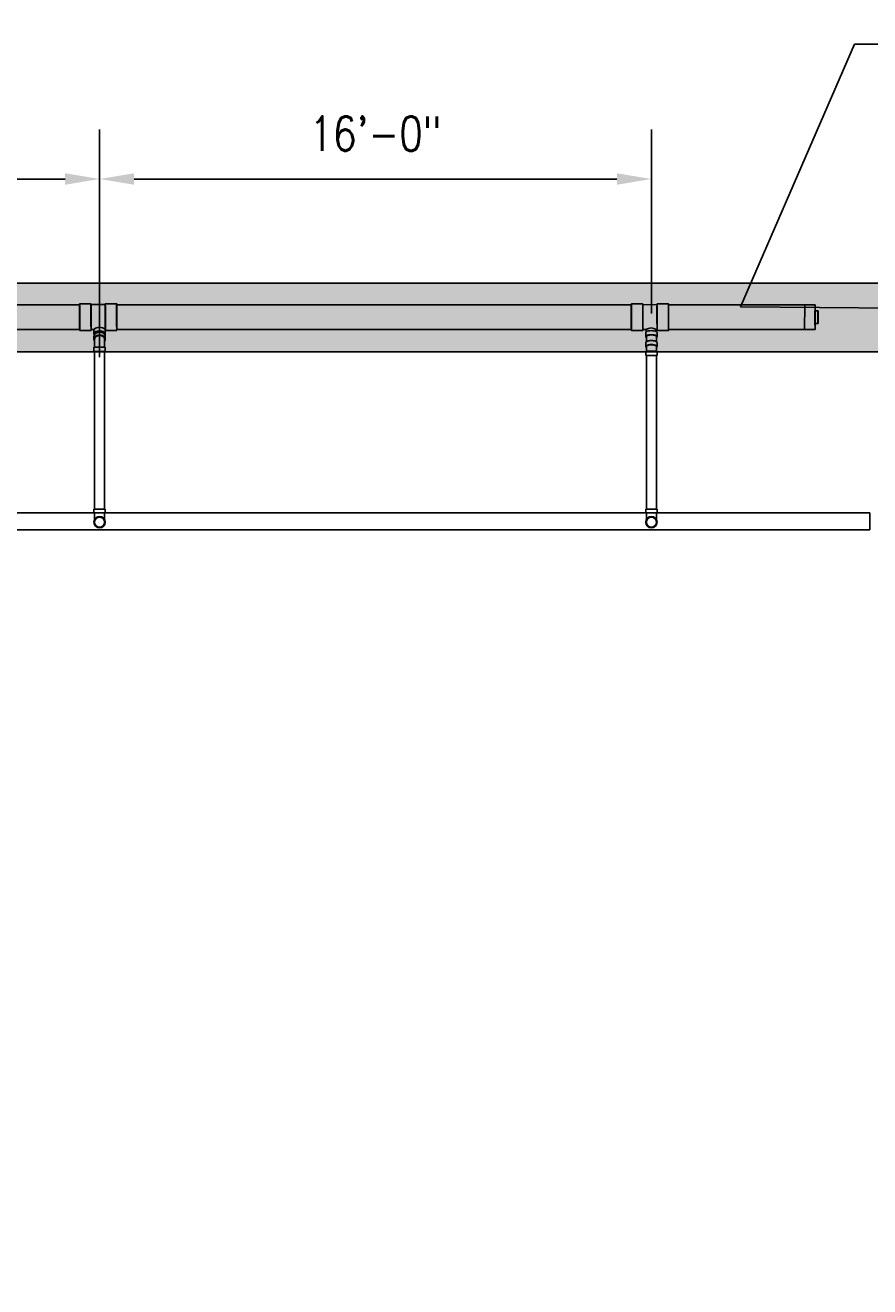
# Model space of a CAD drawing. Header units: inches. Extents: x -17858 to 19778, y -989 to 1044.
# Tile 13 of 25: x -294 to 0, y -325 to 114. Entities that reach past the tile are written whole.
import ezdxf
from ezdxf import colors
from ezdxf.entities.mleader import LeaderData, LeaderLine
from ezdxf.math import Vec2, Vec3

# ---------------------------------------------------------------- set-up
doc = ezdxf.new("R2010")
doc.units = ezdxf.units.IN
doc.header["$MEASUREMENT"] = 0
for name, color, linetype in [('A-ANNO-DIMS', 1, 'Continuous'), ('A-DETL-THIN', 151, 'Continuous'), ('P-PIPE', 3, 'Continuous'), ('S-ANNO-NOTE', 2, 'Continuous')]:
    doc.layers.add(name, color=color, linetype=linetype)
doc.layers.add('A-WALL-PATT', color=9, linetype='Continuous', true_color=0x808080)
doc.styles.add('Annotative', font='romans.shx', dxfattribs={"width": 0.8, "height": 0.125})
doc.dimstyles.new('Annotative', dxfattribs={"dimscale": 0, "dimtxt": 0.125, "dimasz": 0.125, "dimexe": 0.18, "dimexo": 0.0625, "dimgap": 0.09, "dimtad": 1, "dimdec": 3, "dimzin": 3, "dimdsep": 46, "dimlunit": 4, "dimtxsty": 'Annotative', "dimcen": 0.09, "dimclrt": 2, "dimazin": 2, "dimtfac": 1, "dimtdec": 3, "dimtmove": 0, "dimatfit": 0, "dimfxl": 1, "dimtfill": 1, "dimfrac": 2, "dimtolj": 1, "dimtzin": 0, "dimarcsym": 0})

# ---------------------------------------------------------------- blocks, each defined once
blk = doc.blocks.new('*D31')
at = {"layer": 'A-ANNO-DIMS', "color": 0, "lineweight": -2, "transparency": 16777216}
for p, q in [((-459.98, 0.01), (-459.98, 77.32)), ((-267.98, -1.95), (-267.98, 77.32)), ((-447.98, 60.04), (-279.98, 60.04))]:
    blk.add_line(p, q, dxfattribs=at)
at = {"layer": 'A-ANNO-DIMS', "color": 0, "transparency": 16777216}
for points in [[(-447.98, 62.04), (-447.98, 58.04), (-459.98, 60.04)], [(-279.98, 62.04), (-279.98, 58.04), (-267.98, 60.04)]]:
    blk.add_solid(points, dxfattribs=at)
at = {"layer": 'A-ANNO-DIMS', "color": 2, "lineweight": -3, "transparency": 16777216, "insert": (-363.98, 75.82), "char_height": 12, "width": 60.1647, "attachment_point": 5, "style": 'Annotative', "bg_fill": 3, "box_fill_scale": 1.25, "bg_fill_color": 256, "bg_fill_true_color": 13158600, "bg_fill_transparency": 0}
blk.add_mtext('\\A1;16\'-0"', dxfattribs=at)
blk = doc.blocks.new('*D32')
at = {"layer": 'A-ANNO-DIMS', "color": 0, "lineweight": -2, "transparency": 16777216}
for p, q in [((-267.98, 14.71), (-267.98, 77.32)), ((-75.98, 13.23), (-75.98, 77.32)), ((-255.98, 60.04), (-87.98, 60.04))]:
    blk.add_line(p, q, dxfattribs=at)
at = {"layer": 'A-ANNO-DIMS', "color": 0, "transparency": 16777216}
for points in [[(-255.98, 62.04), (-255.98, 58.04), (-267.98, 60.04)], [(-87.98, 62.04), (-87.98, 58.04), (-75.98, 60.04)]]:
    blk.add_solid(points, dxfattribs=at)
at = {"layer": 'A-ANNO-DIMS', "color": 2, "lineweight": -3, "transparency": 16777216, "insert": (-171.98, 75.82), "char_height": 12, "width": 60.1647, "attachment_point": 5, "style": 'Annotative', "bg_fill": 3, "box_fill_scale": 1.25, "bg_fill_color": 256, "bg_fill_true_color": 13158600, "bg_fill_transparency": 0}
blk.add_mtext('\\A1;16\'-0"', dxfattribs=at)
blk = doc.blocks.new('Bend - PVC - Sch 40 - DWV_USACE - Standard-V2-00_SP_Foundation Drainage Plan-TO FDN_DOC')
at = {"layer": 'P-PIPE'}
for p, q in [((931.1, 1482.41), (931.1, 1481.16)), ((931.1, 1481.16), (931.1, 1480.91)), ((933.08, 1482.41), (933.08, 1482.41)), ((933.08, 1482.41), (933.08, 1482.41)), ((933.08, 1480.91), (933.08, 1480.91)), ((933.08, 1480.91), (933.08, 1480.91)), ((933.08, 1480.91), (933.08, 1480.91)), ((933.08, 1480.91), (933.08, 1480.91)), ((935.06, 1481.16), (935.06, 1482.41)), ((935.06, 1480.91), (935.06, 1481.16))]:
    blk.add_line(p, q, dxfattribs=at)
at = {"layer": 'P-PIPE', "flags": 128}
for points in [[(931.33, 1477.85), (931.33, 1477.85), (931.33, 1477.85), (931.33, 1477.87), (931.33, 1477.88), (931.33, 1477.91), (931.33, 1477.93), (931.33, 1477.96), (931.33, 1478), (931.33, 1478.04), (931.33, 1478.09), (931.33, 1478.14), (931.33, 1478.19), (931.33, 1478.25), (931.33, 1478.31), (931.33, 1478.38), (931.33, 1478.45), (931.33, 1478.53), (931.33, 1478.61), (931.33, 1478.69), (931.33, 1478.77), (931.33, 1478.86), (931.33, 1478.96), (931.33, 1479.05), (931.33, 1479.15), (931.33, 1479.25), (931.33, 1479.36), (931.33, 1479.46), (931.33, 1479.57), (931.33, 1479.69), (931.33, 1479.8), (931.33, 1479.91), (931.33, 1480.03), (931.33, 1480.15), (931.33, 1480.27), (931.33, 1480.39), (931.33, 1480.51), (931.33, 1480.63), (931.33, 1480.75), (931.33, 1480.88), (931.33, 1480.91)], [(931.33, 1477.85), (931.33, 1477.92), (931.33, 1477.99), (931.34, 1478.05), (931.35, 1478.12), (931.36, 1478.19), (931.38, 1478.26), (931.4, 1478.33), (931.42, 1478.4), (931.44, 1478.46), (931.47, 1478.53), (931.49, 1478.59), (931.53, 1478.65), (931.56, 1478.71), (931.59, 1478.77), (931.63, 1478.83), (931.67, 1478.89), (931.72, 1478.95), (931.76, 1479), (931.81, 1479.05), (931.86, 1479.1), (931.91, 1479.15), (931.96, 1479.19), (932.02, 1479.24), (932.07, 1479.28), (932.13, 1479.32), (932.19, 1479.35), (932.25, 1479.39), (932.31, 1479.42), (932.38, 1479.45), (932.44, 1479.48), (932.51, 1479.5), (932.58, 1479.52), (932.64, 1479.54), (932.71, 1479.56), (932.78, 1479.57), (932.85, 1479.58), (932.92, 1479.59), (932.99, 1479.59), (933.06, 1479.6), (933.08, 1479.6)], [(933.08, 1479.6), (933.15, 1479.59), (933.22, 1479.59), (933.29, 1479.58), (933.36, 1479.57), (933.43, 1479.56), (933.49, 1479.55), (933.56, 1479.53), (933.63, 1479.51), (933.69, 1479.48), (933.76, 1479.46), (933.82, 1479.43), (933.89, 1479.4), (933.95, 1479.36), (934.01, 1479.33), (934.07, 1479.29), (934.12, 1479.25), (934.18, 1479.21), (934.23, 1479.16), (934.28, 1479.11), (934.33, 1479.06), (934.38, 1479.01), (934.43, 1478.96), (934.47, 1478.91), (934.51, 1478.85), (934.55, 1478.79), (934.59, 1478.73), (934.62, 1478.67), (934.65, 1478.61), (934.68, 1478.54), (934.71, 1478.48), (934.73, 1478.41), (934.75, 1478.35), (934.77, 1478.28), (934.79, 1478.21), (934.8, 1478.14), (934.81, 1478.07), (934.82, 1478), (934.83, 1477.93), (934.83, 1477.86), (934.83, 1477.85)], [(934.83, 1480.91), (934.83, 1480.79), (934.83, 1480.66), (934.83, 1480.54), (934.83, 1480.42), (934.83, 1480.3), (934.83, 1480.18), (934.83, 1480.06), (934.83, 1479.94), (934.83, 1479.83), (934.83, 1479.72), (934.83, 1479.6), (934.83, 1479.49), (934.83, 1479.39), (934.83, 1479.28), (934.83, 1479.18), (934.83, 1479.08), (934.83, 1478.98), (934.83, 1478.89), (934.83, 1478.8), (934.83, 1478.71), (934.83, 1478.63), (934.83, 1478.55), (934.83, 1478.47), (934.83, 1478.4), (934.83, 1478.33), (934.83, 1478.27), (934.83, 1478.21), (934.83, 1478.15), (934.83, 1478.1), (934.83, 1478.05), (934.83, 1478.01), (934.83, 1477.97), (934.83, 1477.94), (934.83, 1477.91), (934.83, 1477.89), (934.83, 1477.87), (934.83, 1477.86), (934.83, 1477.85), (934.83, 1477.85), (934.83, 1477.85)], [(933.08, 1476.1), (933.01, 1476.1), (932.94, 1476.1), (932.87, 1476.11), (932.8, 1476.12), (932.73, 1476.13), (932.66, 1476.15), (932.59, 1476.16), (932.53, 1476.18), (932.46, 1476.21), (932.4, 1476.23), (932.33, 1476.26), (932.27, 1476.29), (932.21, 1476.33), (932.15, 1476.36), (932.09, 1476.4), (932.03, 1476.44), (931.98, 1476.48), (931.92, 1476.53), (931.87, 1476.58), (931.82, 1476.63), (931.77, 1476.68), (931.73, 1476.73), (931.69, 1476.79), (931.64, 1476.84), (931.6, 1476.9), (931.57, 1476.96), (931.53, 1477.02), (931.5, 1477.08), (931.47, 1477.15), (931.45, 1477.21), (931.42, 1477.28), (931.4, 1477.34), (931.38, 1477.41), (931.37, 1477.48), (931.35, 1477.55), (931.34, 1477.62), (931.33, 1477.69), (931.33, 1477.76), (931.33, 1477.83), (931.33, 1477.85)], [(934.83, 1477.85), (934.83, 1477.78), (934.82, 1477.71), (934.81, 1477.64), (934.81, 1477.57), (934.79, 1477.5), (934.78, 1477.43), (934.76, 1477.36), (934.74, 1477.29), (934.72, 1477.23), (934.69, 1477.16), (934.66, 1477.1), (934.63, 1477.04), (934.6, 1476.98), (934.56, 1476.92), (934.52, 1476.86), (934.48, 1476.8), (934.44, 1476.74), (934.39, 1476.69), (934.35, 1476.64), (934.3, 1476.59), (934.25, 1476.54), (934.19, 1476.5), (934.14, 1476.45), (934.08, 1476.41), (934.02, 1476.37), (933.96, 1476.34), (933.9, 1476.3), (933.84, 1476.27), (933.78, 1476.24), (933.71, 1476.21), (933.65, 1476.19), (933.58, 1476.17), (933.51, 1476.15), (933.44, 1476.13), (933.37, 1476.12), (933.31, 1476.11), (933.24, 1476.1), (933.17, 1476.1), (933.1, 1476.1), (933.08, 1476.1)]]:
    blk.add_lwpolyline(points, dxfattribs=at)
at = {"layer": 'P-PIPE'}
for radius, start, end in [(1.98, 90, 270), (1.98, 90, 270), (1.75, 90, 270), (1.98, 270, 90), (1.98, 270, 90), (1.75, 270, 90)]:
    blk.add_arc((933.08, 1477.85), radius, start, end, dxfattribs=at)
blk = doc.blocks.new('Bend - PVC - Sch 40 - DWV_USACE - Standard-1107287-00_SP_Foundation Drainage Plan-TO FDN_DOC')
at = {"layer": 'P-PIPE'}
for p, q in [((739.1, 1532.37), (739.1, 1530.96)), ((743.06, 1530.96), (743.06, 1532.37)), ((739.1, 1529.38), (739.1, 1529.21)), ((739.1, 1529.38), (743.06, 1529.38)), ((739.1, 1529.21), (739.1, 1527.88)), ((739.1, 1527.88), (743.06, 1527.88)), ((741.08, 1529.38), (741.08, 1529.38)), ((741.08, 1529.38), (741.08, 1529.38)), ((741.08, 1529.38), (741.08, 1529.38)), ((741.08, 1529.38), (741.08, 1529.38)), ((741.08, 1527.88), (741.08, 1527.88)), ((741.08, 1527.88), (741.08, 1527.88)), ((743.06, 1529.21), (743.06, 1529.38)), ((743.06, 1527.88), (743.06, 1529.21))]:
    blk.add_line(p, q, dxfattribs=at)
at = {"layer": 'P-PIPE', "flags": 128}
for points in [[(739.33, 1530.96), (739.33, 1530.78), (739.33, 1530.6), (739.33, 1530.43), (739.33, 1530.25), (739.33, 1530.06), (739.33, 1529.88), (739.33, 1529.7), (739.33, 1529.51), (739.33, 1529.38)], [(742.83, 1529.38), (742.83, 1529.56), (742.83, 1529.75), (742.83, 1529.93), (742.83, 1530.11), (742.83, 1530.29), (742.83, 1530.47), (742.83, 1530.65), (742.83, 1530.83), (742.83, 1530.96)]]:
    blk.add_lwpolyline(points, dxfattribs=at)
at = {"layer": 'P-PIPE'}
for centre, major_axis, start_param, end_param in [((741.08, 1532.37), (1.98, 0), 1.570796, 3.141593), ((741.08, 1532.37), (1.98, 0), 6.283185, 7.853982), ((741.08, 1530.96), (1.98, 0), 1.570796, 3.627428), ((741.08, 1530.96), (1.75, 0), 1.570796, 3.141593), ((741.08, 1530.96), (1.98, 0), 5.79735, 7.853982), ((741.08, 1530.96), (1.75, 0), 6.283185, 7.853982)]:
    blk.add_ellipse(centre, major_axis=major_axis, ratio=0.34202, start_param=start_param, end_param=end_param, dxfattribs=at)
blk = doc.blocks.new('Bend - PVC - Sch 40 - DWV_USACE - Standard-1109137-00_SP_Foundation Drainage Plan-TO FDN_DOC')
at = {"layer": 'P-PIPE'}
for p, q in [((355.1, 1536.55), (355.1, 1535.58)), ((359.06, 1535.58), (359.06, 1536.55)), ((355.1, 1532.81), (355.1, 1531.31)), ((355.1, 1532.81), (359.06, 1532.81)), ((357.08, 1532.81), (357.08, 1532.81)), ((357.08, 1532.81), (357.08, 1532.81)), ((357.08, 1532.81), (357.08, 1532.81)), ((357.08, 1532.81), (357.08, 1532.81)), ((359.06, 1531.31), (359.06, 1532.81)), ((355.1, 1531.31), (359.06, 1531.31)), ((357.08, 1531.31), (357.08, 1531.31)), ((357.08, 1531.31), (357.08, 1531.31))]:
    blk.add_line(p, q, dxfattribs=at)
at = {"layer": 'P-PIPE', "flags": 128}
for points in [[(355.33, 1535.58), (355.33, 1535.49), (355.33, 1535.39), (355.33, 1535.29), (355.33, 1535.18), (355.33, 1535.07), (355.33, 1534.95), (355.33, 1534.83), (355.33, 1534.71), (355.33, 1534.59), (355.33, 1534.46), (355.33, 1534.33), (355.33, 1534.2), (355.33, 1534.06), (355.33, 1533.92), (355.33, 1533.79), (355.33, 1533.65), (355.33, 1533.5), (355.33, 1533.36), (355.33, 1533.22), (355.33, 1533.07), (355.33, 1532.93), (355.33, 1532.81)], [(358.83, 1532.81), (358.83, 1532.96), (358.83, 1533.1), (358.83, 1533.24), (358.83, 1533.39), (358.83, 1533.53), (358.83, 1533.67), (358.83, 1533.81), (358.83, 1533.95), (358.83, 1534.09), (358.83, 1534.22), (358.83, 1534.35), (358.83, 1534.48), (358.83, 1534.61), (358.83, 1534.73), (358.83, 1534.86), (358.83, 1534.97), (358.83, 1535.09), (358.83, 1535.2), (358.83, 1535.3), (358.83, 1535.41), (358.83, 1535.51), (358.83, 1535.58)]]:
    blk.add_lwpolyline(points, dxfattribs=at)
at = {"layer": 'P-PIPE'}
for centre, major_axis, start_param, end_param in [((357.08, 1535.58), (-1.98, 0), 4.712389, 6.769021), ((357.08, 1536.55), (1.98, 0), 1.570796, 3.141593), ((357.08, 1535.58), (1.75, 0), 1.570796, 3.141593), ((357.08, 1536.55), (1.98, 0), 6.283185, 7.853982), ((357.08, 1535.58), (1.98, 0), 5.79735, 7.853982), ((357.08, 1535.58), (1.75, 0), 6.283185, 7.853982)]:
    blk.add_ellipse(centre, major_axis=major_axis, ratio=0.766044, start_param=start_param, end_param=end_param, dxfattribs=at)
blk = doc.blocks.new('Plug - PVC - Sch 40 - DWV_USACE - Standard-1071494-00_SP_Foundation Drainage Plan-TO FDN_DOC')
at = {"layer": 'P-PIPE'}
for p, q in [((1186.54, 1543.34), (1185.54, 1543.34)), ((1185.54, 1543.34), (1185.54, 1539.02)), ((1185.59, 1543.34), (1185.54, 1543.34)), ((1185.59, 1539.02), (1185.59, 1543.34)), ((1185.59, 1543.34), (1186.59, 1543.34)), ((1186.54, 1539.02), (1186.54, 1543.34)), ((1186.54, 1543.34), (1186.59, 1543.34)), ((1186.59, 1543.34), (1186.59, 1539.02)), ((1185.54, 1539.02), (1186.54, 1539.02)), ((1185.59, 1539.02), (1185.54, 1539.02)), ((1186.59, 1539.02), (1185.59, 1539.02)), ((1186.59, 1539.02), (1186.54, 1539.02))]:
    blk.add_line(p, q, dxfattribs=at)
blk = doc.blocks.new('Mechanical_Box_H_rvt-1-00_SP_Foundation Drainage Plan-TO FDN_DOC')
at = {"layer": 'A-DETL-THIN'}
for p, q in [((817.08, 1481.16), (268.08, 1481.16)), ((268.08, 1481.16), (817.08, 1481.16)), ((817.08, 1475.16), (817.08, 1481.16)), ((817.08, 1481.16), (817.08, 1475.16)), ((274.08, 1475.16), (817.08, 1475.16)), ((817.08, 1475.16), (274.08, 1475.16))]:
    blk.add_line(p, q, dxfattribs=at)
at = {"layer": 'P-PIPE'}
for p, q in [((546.08, 1553.83), (542.11, 1553.82)), ((555.02, 1553.87), (551.05, 1553.86)), ((738.1, 1553.82), (734.12, 1553.82)), ((747.04, 1553.84), (743.06, 1553.83)), ((542.13, 1553.48), (363.04, 1553.47)), ((551.05, 1553.56), (546.09, 1553.54)), ((734.13, 1553.48), (555.04, 1553.48)), ((743.06, 1553.54), (738.1, 1553.53)), ((794.49, 1553.48), (747.04, 1553.48)), ((794.49, 1553.48), (794.42, 1544.86)), ((798.05, 1553.48), (794.49, 1553.48)), ((363.04, 1544.85), (542.13, 1544.85)), ((542.15, 1544.55), (546.13, 1544.56)), ((546.12, 1544.86), (547.11, 1544.86)), ((547.1, 1544.53), (547.1, 1543.3)), ((551.01, 1544.88), (551.09, 1544.88)), ((551.06, 1543.3), (551.06, 1544.54)), ((551.09, 1544.59), (555.07, 1544.6)), ((555.04, 1544.85), (734.13, 1544.86)), ((734.13, 1544.55), (738.11, 1544.55)), ((738.11, 1544.85), (739.16, 1544.85)), ((739.1, 1543.82), (739.1, 1542.41)), ((739.33, 1542.41), (739.33, 1540.68)), ((742.75, 1544.86), (743.07, 1544.86)), ((742.83, 1540.68), (742.83, 1542.41)), ((743.06, 1542.41), (743.06, 1543.82)), ((743.07, 1544.56), (747.05, 1544.57)), ((747.04, 1544.86), (794.42, 1544.86)), ((794.42, 1544.86), (798.05, 1544.86)), ((547.33, 1537.21), (547.33, 1482.41)), ((550.83, 1482.41), (550.83, 1537.21)), ((739.33, 1535.88), (739.33, 1482.41)), ((739.33, 1535.88), (741.08, 1535.88)), ((741.08, 1535.88), (739.33, 1535.88)), ((741.08, 1535.88), (742.83, 1535.88)), ((742.83, 1535.88), (741.08, 1535.88)), ((742.83, 1482.41), (742.83, 1535.88)), ((549.08, 1482.41), (547.33, 1482.41)), ((547.33, 1482.41), (549.08, 1482.41)), ((550.83, 1482.41), (549.08, 1482.41)), ((549.08, 1482.41), (550.83, 1482.41)), ((739.33, 1482.41), (741.08, 1482.41)), ((741.08, 1482.41), (739.33, 1482.41)), ((741.08, 1482.41), (742.83, 1482.41)), ((742.83, 1482.41), (741.08, 1482.41))]:
    blk.add_line(p, q, dxfattribs=at)
at = {"layer": 'P-PIPE', "flags": 128}
for points in [[(739.16, 1544.85), (739.17, 1544.82), (739.21, 1544.69), (739.25, 1544.55), (739.27, 1544.41), (739.3, 1544.27), (739.31, 1544.13), (739.31, 1544.12)], [(742.82, 1544.14), (742.81, 1544.31), (742.78, 1544.6), (742.75, 1544.86)]]:
    blk.add_lwpolyline(points, dxfattribs=at)
at = {"layer": 'P-PIPE'}
for centre, radius, start, end in [((740.96, 1542.34), 3.08, 54.5781, 125.632), ((549.08, 1477.85), 1.75, 0, 180), ((741.08, 1477.85), 1.75, 0, 180), ((549.08, 1477.85), 1.75, 180, 0), ((741.08, 1477.85), 1.75, 180, 0)]:
    blk.add_arc(centre, radius, start, end, dxfattribs=at)
for centre, major_axis, ratio, start_param, end_param in [((542.13, 1549.18), (-0.02, 4.63), 0.009427, 5.672308, 8.813901), ((546.1, 1549.2), (-0.02, 4.63), 0.009427, 5.672308, 8.813901), ((546.1, 1549.2), (-0.02, 4.34), 0.009427, 5.672308, 8.813901), ((551.07, 1549.22), (-0.02, 4.63), 0.009427, 5.672308, 8.813901), ((551.07, 1549.22), (-0.02, 4.34), 0.009427, 5.672308, 8.813901), ((555.04, 1549.24), (-0.02, 4.63), 0.009427, 5.672308, 8.813901), ((734.13, 1549.18), (-0.01, 4.63), 0.010251, 5.934119, 9.075712), ((738.1, 1549.19), (-0.01, 4.63), 0.010251, 5.934119, 9.075712), ((738.1, 1549.19), (-0.01, 4.34), 0.010251, 5.934119, 9.075712), ((743.07, 1549.2), (-0.01, 4.63), 0.010251, 5.934119, 9.075712), ((743.07, 1549.2), (-0.01, 4.34), 0.010251, 5.934119, 9.075712), ((747.04, 1549.21), (-0.01, 4.63), 0.010251, 5.934119, 9.075712), ((542.13, 1549.17), (0, 4.31), 0.010414, 0, 1.570796), ((542.13, 1549.18), (-0.02, 4.63), 0.009427, 2.530716, 5.672308), ((542.13, 1549.17), (0, 4.31), 0.010414, 4.712389, 6.283185), ((546.1, 1549.2), (-0.02, 4.63), 0.009427, 2.530716, 5.672308), ((546.1, 1549.2), (-0.02, 4.34), 0.009427, 2.530716, 5.672308), ((551.07, 1549.22), (-0.02, 4.63), 0.009427, 2.530716, 5.672308), ((551.07, 1549.22), (-0.02, 4.34), 0.009427, 2.530716, 5.672308), ((555.04, 1549.17), (0, 4.31), 0.010414, 0, 1.570796), ((555.04, 1549.17), (0, 4.31), 0.010414, 4.712389, 6.283185), ((555.04, 1549.24), (-0.02, 4.63), 0.009427, 2.530716, 5.672308), ((734.13, 1549.17), (0, 4.31), 0.010414, 0, 1.570796), ((734.13, 1549.18), (-0.01, 4.63), 0.010251, 2.792527, 5.934119), ((734.13, 1549.17), (0, 4.31), 0.010414, 4.712389, 6.283185), ((738.1, 1549.19), (-0.01, 4.63), 0.010251, 2.792527, 5.934119), ((738.1, 1549.19), (-0.01, 4.34), 0.010251, 2.792527, 5.934119), ((743.07, 1549.2), (-0.01, 4.63), 0.010251, 2.792527, 5.934119), ((743.07, 1549.2), (-0.01, 4.34), 0.010251, 2.792527, 5.934119), ((747.04, 1549.17), (0, 4.31), 0.010414, 0, 1.570796), ((747.04, 1549.21), (-0.01, 4.63), 0.010251, 2.792527, 5.934119), ((747.04, 1549.17), (0, 4.31), 0.010414, 4.712389, 6.283185), ((798.05, 1549.17), (0, 4.31), 0.010416, 0, 1.570796), ((798.05, 1549.17), (0, 4.31), 0.010416, 4.722473, 6.283185), ((542.13, 1549.17), (0, 4.31), 0.010414, 1.570796, 3.141593), ((542.13, 1549.17), (0, 4.31), 0.010414, 3.141593, 4.712389), ((549.08, 1544.53), (1.98, 0), 0.573576, 0.01026, 3.151853), ((555.04, 1549.17), (0, 4.31), 0.010414, 1.570796, 3.141593), ((555.04, 1549.17), (0, 4.31), 0.010414, 3.141593, 4.712389), ((734.13, 1549.17), (0, 4.31), 0.010414, 1.570796, 3.141593), ((734.13, 1549.17), (0, 4.31), 0.010414, 3.141593, 4.712389), ((747.04, 1549.17), (0, 4.31), 0.010414, 1.570796, 3.141593), ((747.04, 1549.17), (0, 4.31), 0.010414, 3.141593, 4.712389), ((798.05, 1549.17), (0, 4.31), 0.010416, 1.570796, 3.141593), ((798.05, 1549.17), (0, 4.31), 0.010416, 3.141593, 4.712389), ((549.08, 1543.3), (1.98, 0), 0.573576, -0.32777, 3.151853), ((549.08, 1543.3), (1.98, 0), 0.573576, 3.151853, 3.469363), ((741.08, 1543.82), (1.98, 0), 0.34202, 0.01026, 3.151853), ((741.08, 1542.41), (1.98, 0), 0.34202, 0.01026, 3.151853), ((741.08, 1542.41), (1.98, 0), 0.34202, 3.151853, 3.627428), ((741.08, 1542.41), (1.75, 0), 0.34202, 1.570796, 3.141593), ((741.08, 1542.41), (1.75, 0), 0.34202, 0, 1.570796), ((741.08, 1542.41), (1.98, 0), 0.34202, 5.79735, 6.293446), ((741.08, 1543.82), (1.98, 0), 0.34202, 6.283185, 6.293446)]:
    blk.add_ellipse(centre, major_axis=major_axis, ratio=ratio, start_param=start_param, end_param=end_param, dxfattribs=at)
at = {"layer": 'P-PIPE', "color": 3, "lineweight": 9}
for name, p in [('Plug - PVC - Sch 40 - DWV_USACE - Standard-1071494-00_SP_Foundation Drainage Plan-TO FDN_DOC', (-387.51, 7.99)), ('Bend - PVC - Sch 40 - DWV_USACE - Standard-1109137-00_SP_Foundation Drainage Plan-TO FDN_DOC', (192, 5.89)), ('Bend - PVC - Sch 40 - DWV_USACE - Standard-1107287-00_SP_Foundation Drainage Plan-TO FDN_DOC', (0, 8)), ('Bend - PVC - Sch 40 - DWV_USACE - Standard-V2-00_SP_Foundation Drainage Plan-TO FDN_DOC', (-384, 0)), ('Bend - PVC - Sch 40 - DWV_USACE - Standard-V2-00_SP_Foundation Drainage Plan-TO FDN_DOC', (-192, 0))]:
    blk.add_blockref(name, p, dxfattribs=at)

msp = doc.modelspace()

# ---------------------------------------------------------------- dimensions: what is measured, and where the dimension line sits
at = {"layer": 'A-ANNO-DIMS', "lineweight": -3}
dim = msp.add_linear_dim(base=(-267.9849, 60.0395), p1=(-459.9849, -5.9915), p2=(-267.9849, -7.9483), dimstyle='Annotative', override={"dimpost": '\\X'}, dxfattribs=at)
dim.commit()
dim.dimension.update_dxf_attribs({"geometry": '*D31', "text_midpoint": (-363.9849, 75.8224)})

# ---------------------------------------------------------------- leaders
at = {"layer": 'S-ANNO-NOTE', "lineweight": -3}
ml = msp.add_multileader_mtext('Standard', dxfattribs=at)
ml.set_content('8"%%C PERF. FDN. DRAIN', color=256, style='Annotative')
ml.set_leader_properties(color=1, linetype='ByLayer', lineweight=-1)
ml.build(insert=Vec2(0, 0))
ml.multileader.update_dxf_attribs({"text_right_attachment_type": 3, "dogleg_length": 0.125, "arrow_head_size": 12, "scale": 96})
ctx = ml.context
ctx.base_point, ctx.scale, ctx.char_height, ctx.arrow_head_size, ctx.landing_gap_size, ctx.plane_origin = Vec3(6.6812, 106.9245), 96, 12, 12, 9, Vec3(-121.3031, 115.9403)
ctx.right_attachment = 3
notes = []
notes.append((ctx, [(0, (1, 1, 0), (-5.3188, 106.9245), (1, 0), 12, [(1, [(42.7508, 14.8082), (-44.9224, 15.6158)], 0, [])])]))
ctx.mtext.insert, ctx.mtext.width, ctx.mtext.defined_height, ctx.mtext.flow_direction = Vec3(15.6812, 112.9245), 156.460777, 31.9454, 5
for ctx, leaders in notes:
    for number, flags, end, landing, length, lines in leaders:
        leader = LeaderData()
        leader.index, (leader.has_last_leader_line, leader.has_dogleg_vector, leader.attachment_direction) = number, flags
        leader.last_leader_point, leader.dogleg_vector, leader.dogleg_length = Vec3(end), Vec3(landing), length
        for number, points, colour, breaks in lines:
            line = LeaderLine()
            line.index, line.vertices, line.color, line.breaks = number, Vec3.list(points), colors.encode_raw_color(colour), breaks
            leader.lines.append(line)
        ctx.leaders.append(leader)

# ---------------------------------------------------------------- next in the draw order: dimensions: what is measured, and where the dimension line sits
at = {"layer": 'A-ANNO-DIMS', "lineweight": -3}
dim = msp.add_linear_dim(base=(-75.9849, 60.0395), p1=(-267.9849, 8.706), p2=(-75.9849, 7.2303), dimstyle='Annotative', override={"dimpost": '\\X'}, dxfattribs=at)
dim.commit()
dim.dimension.update_dxf_attribs({"geometry": '*D32', "text_midpoint": (-171.9849, 75.8224)})

# ---------------------------------------------------------------- next in the draw order: hatches: boundary and pattern name
at = {"layer": 'A-WALL-PATT', "lineweight": -3, "transparency": 33554559}
h = msp.add_hatch(dxfattribs=at)
h.set_pattern_fill('AR-SAND', color=8, scale=4, style=0)
h.set_pattern_definition([(37.5, (-817.062, -1537.3027), (-0.251973, 7.707295), [0, -6.08, 0, -6.8, 0, -6.5]), (7.5, (-817.062, -1537.303), (7.079107, 11.288584), [0, -3.28, 0, -5.48, 0, -2.1]), (327.5, (-821.982, -1537.3027), (12.456567, 0.022636), [0, -2, 0, -7.2, 0, -9.4]), (317.5, (-821.982, -1537.303), (12.024506, 3.5107), [0, -1, 0, -4.72, 0, -5.4])])
h.paths.add_polyline_path([(636.0157, -416.0967), (636.0157, 23.855), (-635.9849, 23.855), (-635.9849, -416.0967), (-611.9849, -416.0967), (-611.9849, -0.0967), (612.0157, -0.0967), (612.0157, -416.145)])

# ---------------------------------------------------------------- next in the draw order: linework, layer by layer
at = {"layer": 'A-WALL-PATT', "lineweight": -3}
msp.add_lwpolyline([(636.0157, -416.145), (636.0157, 23.855), (-635.9849, 23.855), (-635.9849, -416.0967), (-611.9849, -416.0967), (-611.9849, -0.0967), (612.0157, -0.0967), (612.0157, -416.145)], close=True, dxfattribs=at)

# ---------------------------------------------------------------- next in the draw order: block references
at = {"layer": 'P-PIPE', "lineweight": -3}
msp.add_blockref('Mechanical_Box_H_rvt-1-00_SP_Foundation Drainage Plan-TO FDN_DOC', (-817.0621, -1537.2062), dxfattribs=at)

doc.saveas('drawing.dxf')
